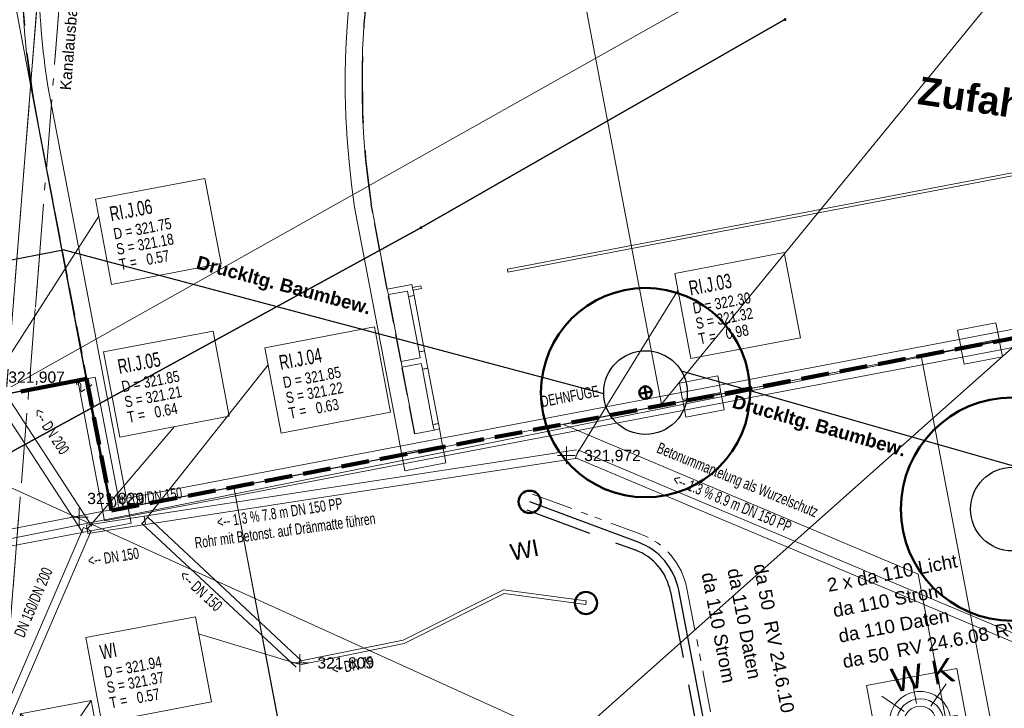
# Model space of a CAD drawing. Extents: x 3503739 to 3504470, y 5375172 to 5375561.
# Tile 96 of 142: x 3504143 to 3504161, y 5375419 to 5375432. Entities that reach past the tile are written whole.
import ezdxf

# ---------------------------------------------------------------- set-up
doc = ezdxf.new("R2010")
doc.units = 0
doc.header["$MEASUREMENT"] = 0
for name, pattern in [('1', [1.4, 0.5, -0.2, 0.5, -0.2]), ('140', [41.5, 15, -3.5, 15, -3.5, 1, -3.5]), ('2', [3.4, 1.2, -0.5, 1.2, -0.5]), ('237', [1.5, 0.75, -0.18, 0.13, -0.13, 0.13, -0.18]), ('240', [1.88, 1.25, -0.25, 0.13, -0.25]), ('33', [12, 4, -8])]:
    doc.linetypes.add(name, pattern=pattern)
for name, color, linetype in [('3WP_KANALISATION', 7, 'Continuous'), ('68_BT_ZAUN', 7, 'Continuous'), ('_4WP_KANALISATIO', 7, 'Continuous'), ('_4WP_KANCAD_', 7, 'Continuous'), ('_4WP_KANCAD__', 7, 'Continuous'), ('_4WP_KANCADT__', 7, 'Continuous'), ('_4WP_LICHT-KSR', 7, 'Continuous'), ('_4WP_LICHT-LAMPE', 7, 'Continuous'), ('_4WP_STADT-DACH', 7, 'Continuous'), ('_4WP_STADT-DFI', 7, 'Continuous'), ('_4WP_STADT_BEW_S', 7, 'Continuous'), ('_4WP_STADT_DATEN', 7, 'Continuous'), ('_4WP_STADT_FTT1', 7, 'Continuous'), ('_4WP_STADT_STROM', 7, 'Continuous'), ('BHM_2022-12-01BR', 7, 'Continuous'), ('BHM_BAUM_NEU', 7, 'Continuous'), ('BHM_SJ21-11-11', 7, 'Continuous'), ('HCZ_20-10-19EG', 7, 'Continuous'), ('HCZ_20-10-19FUND', 7, 'Continuous'), ('HCZ_20-10-19UG', 7, 'Continuous'), ('K_FLURSTUECKE', 7, 'Continuous'), ('K_GRENZEN-UNABGE', 7, 'Continuous'), ('KMB_AUFBETON', 7, 'Continuous'), ('KMB_DEHNFUGE', 7, 'Continuous'), ('KMP_TIEF20-05-25', 7, 'Continuous'), ('PUNKTHOEHENATTDEF', 7, 'Continuous'), ('PUNKTNUMMERNATTDEF', 7, 'Continuous'), ('PUNKTSPEZIFIKATION', 7, 'Continuous'), ('RADSTATION', 7, 'Continuous')]:
    doc.layers.add(name, color=color, linetype=linetype)
doc.styles.add('178', font='ARIAL.TTF', dxfattribs={"height": 0.24})
doc.styles.add('184', font='ARIAL.TTF', dxfattribs={"height": 0.2})
doc.styles.add('201', font='ARIALBD.TTF', dxfattribs={"height": 0.5})
doc.styles.add('219', font='ARIAL.TTF', dxfattribs={"height": 0.24})
doc.styles.add('27', font='ARIAL.TTF', dxfattribs={"height": 0.201194})
doc.styles.add('29', font='ARIAL.TTF', dxfattribs={"height": 0.43})
doc.styles.add('434', font='ARIAL.TTF', dxfattribs={"height": 0.24})
doc.styles.add('545', font='ARIAL.TTF', dxfattribs={"height": 0.3})
doc.styles.add('546', font='ARIALBD.TTF', dxfattribs={"height": 0.24})
doc.styles.add('55', font='ARIAL.TTF', dxfattribs={"height": 0.24})
doc.styles.add('75', font='TXT', dxfattribs={"width": 0.7, "height": 0.2})
doc.styles.add('77', font='TXT', dxfattribs={"width": 0.7, "height": 0.26})
doc.styles.add('78', font='TXT', dxfattribs={"width": 0.8, "height": 0.2})
doc.styles.add('82', font='TXT', dxfattribs={"width": 0.7, "height": 0.2})

# ---------------------------------------------------------------- blocks, each defined once
blk = doc.blocks.new('WP_LP_1000')
at = {"color": 7, "linetype": 'Continuous', "lineweight": 20}
for p, q in [((0.824994, 0.824994), (-0.824994, 0.824994)), ((-0.824994, 0.824994), (-0.824994, -0.824994)), ((0.824994, 0.824994), (0.824994, -0.824994)), ((0.824994, -0.824994), (-0.824994, -0.824994))]:
    blk.add_line(p, q, dxfattribs=at)
at = {"color": 1, "linetype": 'Continuous', "lineweight": 9}
for p, q in [((-0.587805, 0.587816), (-0.243474, 0.243485)), ((0, 0.344332), (0, 0.688664)), ((0, 0.688664), (0, 0.344332)), ((0.243474, 0.243485), (0.587805, 0.587816)), ((0.243474, 0.243485), (0.587805, 0.587816)), ((-0.344332, 0), (-0.688664, 0)), ((-0.344332, 0), (-0.688664, 0)), ((0.344332, 0), (0.688664, 0)), ((-0.243474, -0.243474), (-0.587805, -0.587805)), ((-0.243474, -0.243474), (-0.587805, -0.587805)), ((0, -0.344332), (0, -0.688664)), ((0, -0.344332), (0, -0.688664)), ((0.243474, -0.243474), (0.587805, -0.587805)), ((0.243474, -0.243474), (0.587805, -0.587805))]:
    blk.add_line(p, q, dxfattribs=at)
at = {"color": 7, "linetype": 'Continuous', "lineweight": 20}
for radius in [0.551356, 0.420182, 0.289007]:
    blk.add_circle((0, 0), radius, dxfattribs=at)
at = {"color": 1, "linetype": 'Continuous', "style": '29'}
blk.add_text('W K', height=0.43, dxfattribs=at).set_placement((-0.364634, 0.607339))
blk = doc.blocks.new('PUNKT')
blk.add_point((0, 0))
at = {"layer": 'PUNKTHOEHENATTDEF', "linetype": 'Continuous', "flags": 1}
blk.add_attdef('PUNKTHOEHE', (1, -0.5), '', height=0.8, dxfattribs=at)
at = {"layer": 'PUNKTNUMMERNATTDEF', "linetype": 'Continuous', "flags": 1}
blk.add_attdef('PUNKTNUMMER', (1, 0.5), '', height=0.8, dxfattribs=at)
at = {"layer": 'PUNKTSPEZIFIKATION', "linetype": 'Continuous', "flags": 1}
blk.add_attdef('PUNKTSPEZIFIKATION', (1, -1.5), '', height=0.8, dxfattribs=at)
blk = doc.blocks.new('VERMESSUNGSPUN26')
at = {"color": 7, "linetype": 'Continuous', "lineweight": 13}
for p, q in [((-0.15875, 0), (0.15875, 0)), ((0, 0.15875), (0, -0.15875))]:
    blk.add_line(p, q, dxfattribs=at)
at = {"color": 7, "linetype": 'Continuous', "style": '27'}
blk.add_text('321,972', height=0.201194, dxfattribs=at).set_placement((0.3175, -0.100597))
blk = doc.blocks.new('VERMESSUNGSPUN27')
at = {"color": 7, "linetype": 'Continuous', "lineweight": 13}
for p, q in [((-0.15875, 0), (0.15875, 0)), ((0, 0.15875), (0, -0.15875))]:
    blk.add_line(p, q, dxfattribs=at)
at = {"color": 7, "linetype": 'Continuous', "style": '27'}
blk.add_text('321,829', height=0.201194, dxfattribs=at).set_placement((0.142142, 0.232494))
blk = doc.blocks.new('VERMESSUNGSPUN28')
at = {"color": 7, "linetype": 'Continuous', "lineweight": 13}
for p, q in [((-0.15875, 0), (0.15875, 0)), ((0, 0.15875), (0, -0.15875))]:
    blk.add_line(p, q, dxfattribs=at)
at = {"color": 7, "linetype": 'Continuous', "style": '27'}
blk.add_text('321,907', height=0.201194, dxfattribs=at).set_placement((0.142142, 0.232494))
blk = doc.blocks.new('VERMESSUNGSPUN29')
at = {"color": 7, "linetype": 'Continuous', "lineweight": 13}
for p, q in [((-0.15875, 0), (0.15875, 0)), ((0, 0.15875), (0, -0.15875))]:
    blk.add_line(p, q, dxfattribs=at)
at = {"color": 7, "linetype": 'Continuous', "style": '27'}
blk.add_text('321,809', height=0.201194, dxfattribs=at).set_placement((0.3175, -0.100597))
blk = doc.blocks.new('DFI-ANZEIGER')
at = {"color": 7, "linetype": 'Continuous', "lineweight": 20}
for p, q in [((-0.760014, 0.517086), (0.517087, 0.760013)), ((0.517087, 0.760013), (0.760014, -0.517087)), ((-0.517087, -0.760014), (-0.760014, 0.517086)), ((0.760014, -0.517087), (-0.517087, -0.760014))]:
    blk.add_line(p, q, dxfattribs=at)
at = {"color": 250, "linetype": 'Continuous', "lineweight": 9}
for p, q in [((-0.517087, -0.760014), (0.517087, 0.760013)), ((0.760014, -0.517087), (-0.760014, 0.517086))]:
    blk.add_line(p, q, dxfattribs=at)
at = {"color": 251, "linetype": 'Continuous', "lineweight": 9}
for points in [[(-0.079552, -0.116926), (-0.116925, 0.079551), (-0.116925, 0.079551), (0.079552, 0.116925), (0.079552, 0.116925), (0.116925, -0.079552), (0.116925, -0.079552), (-0.079552, -0.116926)], [(-0.079552, -0.116926), (-0.116925, 0.079551), (0.079552, 0.116925), (0.116925, -0.079552), (-0.079552, -0.116926)], [(0.166045, -1.006705), (-0.004004, -0.112735), (0.045115, -0.103391), (0.215164, -0.997362), (0.166045, -1.006705)], [(0.000908, -0.1118), (-0.000961, -0.101976), (-0.000961, -0.101976), (0.038334, -0.094502), (0.038334, -0.094502), (0.040203, -0.104326), (0.040203, -0.104326), (0.000908, -0.1118)], [(0.000908, -0.1118), (-0.000961, -0.101976), (0.038334, -0.094502), (0.040203, -0.104326), (0.000908, -0.1118)]]:
    blk.add_lwpolyline(points, dxfattribs=at)
at = {"color": 254, "linetype": 'Continuous', "lineweight": 9}
blk.add_lwpolyline([(0.166045, -1.006705), (-0.004004, -0.112735), (-0.004004, -0.112735), (0.045115, -0.103391), (0.045115, -0.103391), (0.215164, -0.997362), (0.215164, -0.997362), (0.166045, -1.006705)], dxfattribs=at)
blk = doc.blocks.new('10-UNVERMARKT')
at = {"color": 255, "linetype": '33', "lineweight": 9}
blk.add_circle((0, 0), 0.0789, dxfattribs=at)
at = {"color": 252, "linetype": 'Continuous', "lineweight": 20}
blk.add_circle((0, 0), 0.0325, dxfattribs=at)

msp = doc.modelspace()

# ---------------------------------------------------------------- linework, layer by layer
at = {"layer": '3WP_KANALISATION', "color": 7, "linetype": '140', "lineweight": 13}
msp.add_lwpolyline([(3504140.264, 5375389.784), (3504143.785, 5375433.997), (3504143.387, 5375434.029), (3504139.866, 5375389.816)], dxfattribs=at)
at = {"layer": '68_BT_ZAUN', "color": 7, "linetype": 'Continuous', "lineweight": 13}
msp.add_polyline3d([(3504162.867, 5375436.535, 321.741), (3504132.136, 5375419.267, 321.092), (3504128.216, 5375416.809, 321.085), (3504114.563, 5375410.337, 321.23), (3504100.661, 5375404.186, 321.202), (3504089.108, 5375399.378, 321.253), (3504084.45, 5375397.538, 321.254), (3504071.623, 5375392.614, 321.247), (3504062.947, 5375389.445, 321.347), (3504050.609, 5375385.098, 321.401), (3504036.919, 5375380.482, 321.402), (3504022.553, 5375375.753, 321.376)], dxfattribs=at)
msp.add_polyline3d([(3504162.867, 5375436.535, 321.741), (3504132.136, 5375419.267, 321.092), (3504128.216, 5375416.809, 321.085), (3504114.563, 5375410.337, 321.23), (3504100.661, 5375404.186, 321.202), (3504089.108, 5375399.378, 321.253), (3504084.45, 5375397.538, 321.254), (3504071.623, 5375392.614, 321.247), (3504062.947, 5375389.445, 321.347), (3504050.609, 5375385.098, 321.401), (3504036.919, 5375380.482, 321.402), (3504022.553, 5375375.753, 321.376)], dxfattribs=at)
at = {"layer": '_4WP_KANALISATIO', "color": 7, "linetype": 'Continuous', "lineweight": 9}
for p, q in [((3504153.083, 5375421.399), (3504153.075, 5375421.335)), ((3504147.945, 5375420.255), (3504147.932, 5375420.319))]:
    msp.add_line(p, q, dxfattribs=at)
at = {"layer": '_4WP_KANALISATIO', "color": 1, "linetype": 'Continuous', "lineweight": 20}
for points in [[(3504153.083, 5375421.399), (3504151.599, 5375421.599), (3504149.796, 5375420.699), (3504147.932, 5375420.319)], [(3504147.945, 5375420.255), (3504149.817, 5375420.637), (3504151.61, 5375421.532), (3504153.075, 5375421.335)]]:
    msp.add_lwpolyline(points, dxfattribs=at)
at = {"layer": '_4WP_KANCAD_', "color": 7, "linetype": '240', "lineweight": 13}
msp.add_lwpolyline([(3504140.264, 5375389.784), (3504143.785, 5375433.997), (3504143.387, 5375434.029), (3504139.866, 5375389.816)], dxfattribs=at)
at = {"layer": '_4WP_KANCAD__', "color": 1, "linetype": 'Continuous', "lineweight": 13}
for points in [[(3504144.216, 5375422.74), (3504142.505, 5375425.359), (3504142.337, 5375425.249), (3504144.048, 5375422.63)], [(3504152.906, 5375424.105), (3504145.154, 5375422.918), (3504145.176, 5375422.77), (3504152.928, 5375423.957)], [(3504161.114, 5375420.667), (3504152.946, 5375424.1), (3504152.888, 5375423.962), (3504161.056, 5375420.529)], [(3504145.154, 5375422.918), (3504144.121, 5375422.759), (3504144.143, 5375422.611), (3504145.176, 5375422.77)], [(3504147.98, 5375420.322), (3504145.216, 5375422.899), (3504145.114, 5375422.789), (3504147.878, 5375420.212)], [(3504140.488, 5375414.071), (3504144.201, 5375422.655), (3504144.063, 5375422.715), (3504140.35, 5375414.131)]]:
    msp.add_lwpolyline(points, dxfattribs=at)
at = {"layer": '_4WP_KANCADT__', "color": 1, "linetype": 'Continuous', "lineweight": 20}
for p, q in [((3504142.421, 5375425.304), (3504144.337, 5375428.295)), ((3504152.917, 5375424.031), (3504154.728, 5375426.964)), ((3504145.165, 5375422.844), (3504147.377, 5375425.631)), ((3504144.132, 5375422.685), (3504145.697, 5375424.523)), ((3504147.929, 5375420.267), (3504146.129, 5375420.812))]:
    msp.add_line(p, q, dxfattribs=at)
at = {"layer": '_4WP_KANCADT__', "color": 7, "linetype": 'Continuous', "lineweight": 13}
for points in [[(3504144.279, 5375428.6), (3504146.244, 5375428.973), (3504146.533, 5375427.446), (3504144.568, 5375427.073), (3504144.279, 5375428.6)], [(3504154.67, 5375427.269), (3504156.635, 5375427.642), (3504156.924, 5375426.115), (3504154.959, 5375425.742), (3504154.67, 5375427.269)], [(3504144.425, 5375425.863), (3504146.39, 5375426.236), (3504146.679, 5375424.709), (3504144.714, 5375424.336), (3504144.425, 5375425.863)], [(3504147.319, 5375425.936), (3504149.284, 5375426.309), (3504149.573, 5375424.782), (3504147.608, 5375424.409), (3504147.319, 5375425.936)], [(3504144.106, 5375420.744), (3504146.071, 5375421.117), (3504146.36, 5375419.59), (3504144.395, 5375419.217), (3504144.106, 5375420.744)]]:
    msp.add_lwpolyline(points, dxfattribs=at)
at = {"layer": '_4WP_KANCADT__', "color": 1, "linetype": 'Continuous', "lineweight": 20}
for points in [[(3504144.279, 5375428.6), (3504146.244, 5375428.973), (3504146.533, 5375427.446), (3504144.568, 5375427.073), (3504144.279, 5375428.6)], [(3504154.67, 5375427.269), (3504156.635, 5375427.642), (3504156.924, 5375426.115), (3504154.959, 5375425.742), (3504154.67, 5375427.269)], [(3504144.425, 5375425.863), (3504146.39, 5375426.236), (3504146.679, 5375424.709), (3504144.714, 5375424.336), (3504144.425, 5375425.863)], [(3504147.319, 5375425.936), (3504149.284, 5375426.309), (3504149.573, 5375424.782), (3504147.608, 5375424.409), (3504147.319, 5375425.936)], [(3504144.106, 5375420.744), (3504146.071, 5375421.117), (3504146.36, 5375419.59), (3504144.395, 5375419.217), (3504144.106, 5375420.744)]]:
    msp.add_lwpolyline(points, dxfattribs=at)
at = {"layer": '_4WP_STADT-DACH', "color": 1, "linetype": 'Continuous', "lineweight": 50}
for centre in [(3504152.068, 5375423.175), (3504153.078, 5375421.362)]:
    msp.add_circle(centre, 0.2, dxfattribs=at)
at = {"layer": '_4WP_STADT_BEW_S', "color": 142, "linetype": 'Continuous', "lineweight": 30}
for p, q in [((3504123.427, 5375423.83), (3504143.699, 5375427.691)), ((3504153.396, 5375425.113), (3504143.699, 5375427.691)), ((3504154.785, 5375425.524), (3504160.931, 5375423.767))]:
    msp.add_line(p, q, dxfattribs=at)
for centre in [(3504154.146, 5375425.133), (3504160.727, 5375423.045)]:
    msp.add_circle(centre, 0.75, dxfattribs=at)
at = {"layer": '_4WP_STADT_DATEN', "color": 7, "linetype": 'Continuous', "lineweight": 30}
msp.add_lwpolyline([(3504155.659, 5375415.486), (3504155.591, 5375415.844, -0.095228), (3504155.592, 5375416.278), (3504155.641, 5375416.531, 0.095868), (3504155.642, 5375416.911), (3504154.742, 5375421.592, 0.262187), (3504154.012, 5375422.453), (3504152.068, 5375423.175)], format="xyb", dxfattribs=at)
at = {"layer": '_4WP_STADT_FTT1', "color": 1, "linetype": '237', "lineweight": 20}
msp.add_lwpolyline([(3504152.12, 5375423.315), (3504154.065, 5375422.594, -0.262187), (3504154.889, 5375421.621), (3504155.897, 5375416.375, 0.354857), (3504156.476, 5375415.889)], format="xyb", dxfattribs=at)
at = {"layer": '_4WP_STADT_STROM', "color": 3, "linetype": '2', "lineweight": 30}
msp.add_lwpolyline([(3504152.015, 5375423.034), (3504153.96, 5375422.313, -0.262187), (3504154.594, 5375421.564), (3504155.352, 5375417.624, -0.176241), (3504155.243, 5375416.949), (3504154.493, 5375415.602, 0.069185), (3504154.349, 5375415.229, 0.105123), (3504154.336, 5375414.626)], format="xyb", dxfattribs=at)
at = {"layer": 'BHM_2022-12-01BR', "color": 14, "linetype": 'Continuous', "lineweight": 30}
msp.add_polyline3d([(3504149.788, 5375424.009, 0), (3504144.557, 5375423.02, 0), (3504144.106, 5375425.377, 0), (3504133.935, 5375423.438, 0), (3504134.384, 5375421.08, 0), (3504131.361, 5375420.504, 0)], dxfattribs=at)
at = {"layer": 'BHM_BAUM_NEU', "color": 91, "linetype": 'Continuous', "lineweight": 50}
for p, q in [((3504154.256, 5375425.154), (3504154.035, 5375425.112)), ((3504154.167, 5375425.022), (3504154.125, 5375425.243))]:
    msp.add_line(p, q, dxfattribs=at)
for centre, radius in [((3504154.146, 5375425.133), 1.875), ((3504154.146, 5375425.133), 0.113), ((3504160.727, 5375423.045), 2)]:
    msp.add_circle(centre, radius, dxfattribs=at)
at = {"layer": 'HCZ_20-10-19EG', "color": 7, "linetype": 'Continuous', "lineweight": 9}
msp.add_line((3504187.781, 5375431.498), (3504134.479, 5375420.867), dxfattribs=at)
at = {"layer": 'HCZ_20-10-19FUND', "color": 7, "linetype": 'Continuous', "lineweight": 9}
msp.add_line((3504187.781, 5375431.498), (3504134.479, 5375420.867), dxfattribs=at)
at = {"layer": 'HCZ_20-10-19UG', "color": 7, "linetype": 'Continuous', "lineweight": 9}
for p, q in [((3504180.746, 5375432.888), (3504151.67, 5375427.344)), ((3504151.679, 5375427.294), (3504180.755, 5375432.839)), ((3504143.153, 5375430.449), (3504144.564, 5375423.053)), ((3504144.858, 5375423.109), (3504143.448, 5375430.502)), ((3504148.928, 5375428.458), (3504149.714, 5375424.341)), ((3504149.514, 5375426.987), (3504149.224, 5375428.509)), ((3504151.67, 5375427.344), (3504151.679, 5375427.294)), ((3504149.956, 5375427.071), (3504149.514, 5375426.987)), ((3504149.966, 5375427.019), (3504149.956, 5375427.071)), ((3504150.118, 5375427.048), (3504149.966, 5375427.019)), ((3504150.127, 5375426.999), (3504150.118, 5375427.048)), ((3504149.514, 5375426.987), (3504149.533, 5375426.889)), ((3504149.533, 5375426.889), (3504149.877, 5375426.954)), ((3504149.762, 5375425.69), (3504149.533, 5375426.889)), ((3504149.877, 5375426.954), (3504149.896, 5375426.853)), ((3504149.896, 5375426.853), (3504149.994, 5375426.871)), ((3504149.896, 5375426.853), (3504149.945, 5375426.862)), ((3504149.945, 5375426.862), (3504149.994, 5375426.871)), ((3504149.966, 5375427.019), (3504149.975, 5375426.973)), ((3504149.975, 5375426.973), (3504149.966, 5375427.019)), ((3504149.975, 5375426.973), (3504149.976, 5375426.97)), ((3504149.976, 5375426.97), (3504150.127, 5375426.999)), ((3504149.994, 5375426.871), (3504149.976, 5375426.97)), ((3504149.994, 5375426.871), (3504150.184, 5375425.879)), ((3504150.085, 5375425.861), (3504149.896, 5375426.853)), ((3504160.432, 5375426.385), (3504159.744, 5375426.253)), ((3504160.488, 5375426.09), (3504160.432, 5375426.385)), ((3504159.744, 5375426.253), (3504159.801, 5375425.959)), ((3504159.801, 5375425.959), (3504160.488, 5375426.09)), ((3504160.492, 5375426.07), (3504159.804, 5375425.939)), ((3504160.548, 5375425.775), (3504160.492, 5375426.07)), ((3504150.184, 5375425.879), (3504150.085, 5375425.861)), ((3504150.134, 5375425.87), (3504150.085, 5375425.861)), ((3504150.085, 5375425.861), (3504150.105, 5375425.756)), ((3504150.184, 5375425.879), (3504150.134, 5375425.87)), ((3504150.242, 5375425.571), (3504150.184, 5375425.879)), ((3504159.804, 5375425.939), (3504159.861, 5375425.644)), ((3504150.105, 5375425.756), (3504149.762, 5375425.69)), ((3504149.762, 5375425.69), (3504149.78, 5375425.592)), ((3504149.78, 5375425.592), (3504150.124, 5375425.657)), ((3504150.124, 5375425.657), (3504150.144, 5375425.553)), ((3504159.861, 5375425.644), (3504160.548, 5375425.775)), ((3504150.008, 5375424.397), (3504149.78, 5375425.592)), ((3504150.144, 5375425.553), (3504150.242, 5375425.571)), ((3504150.144, 5375425.553), (3504150.193, 5375425.562)), ((3504150.333, 5375424.561), (3504150.144, 5375425.553)), ((3504150.193, 5375425.562), (3504150.242, 5375425.571)), ((3504150.242, 5375425.571), (3504150.431, 5375424.579)), ((3504155.442, 5375425.433), (3504154.754, 5375425.302)), ((3504154.754, 5375425.302), (3504154.811, 5375425.007)), ((3504155.498, 5375425.138), (3504155.442, 5375425.433)), ((3504154.811, 5375425.007), (3504155.498, 5375425.138)), ((3504155.502, 5375425.119), (3504154.814, 5375424.987)), ((3504155.558, 5375424.824), (3504155.502, 5375425.119)), ((3504154.814, 5375424.987), (3504154.871, 5375424.693)), ((3504154.871, 5375424.693), (3504155.558, 5375424.824)), ((3504150.431, 5375424.579), (3504150.333, 5375424.561)), ((3504150.382, 5375424.57), (3504150.333, 5375424.561)), ((3504150.431, 5375424.579), (3504150.382, 5375424.57)), ((3504150.45, 5375424.481), (3504150.431, 5375424.579)), ((3504150.352, 5375424.462), (3504150.008, 5375424.397)), ((3504150.333, 5375424.561), (3504150.352, 5375424.462)), ((3504150.352, 5375424.462), (3504150.401, 5375424.472)), ((3504150.401, 5375424.472), (3504150.45, 5375424.481)), ((3504150.506, 5375424.186), (3504150.45, 5375424.481)), ((3504149.714, 5375424.341), (3504149.77, 5375424.046)), ((3504149.77, 5375424.046), (3504150.506, 5375424.186)), ((3504150.51, 5375424.167), (3504149.773, 5375424.026)), ((3504150.566, 5375423.872), (3504150.51, 5375424.167)), ((3504149.773, 5375424.026), (3504149.83, 5375423.732)), ((3504149.83, 5375423.732), (3504150.566, 5375423.872)), ((3504144.861, 5375423.09), (3504140.977, 5375422.349)), ((3504144.564, 5375423.053), (3504144.858, 5375423.109)), ((3504144.917, 5375422.795), (3504144.861, 5375423.09)), ((3504139.118, 5375421.689), (3504144.917, 5375422.795))]:
    msp.add_line(p, q, dxfattribs=at)
for points in [[(3504146.453, 5375441.817, 0.229415), (3504143.153, 5375430.449)], [(3504152.391, 5375440.488, 0.2186), (3504148.928, 5375428.458)], [(3504152.616, 5375440.289, 0.218437), (3504149.224, 5375428.509)], [(3504143.263, 5375432.487, 0.037594), (3504143.448, 5375430.502)]]:
    msp.add_lwpolyline(points, format="xyb", dxfattribs=at)
at = {"layer": 'K_FLURSTUECKE', "color": 252, "linetype": 'Continuous', "lineweight": 30}
for p, q in [((3504150.134, 5375428.098), (3504156.636, 5375431.812)), ((3504156.636, 5375431.812), (3504150.134, 5375428.098)), ((3504150.134, 5375428.098), (3504156.636, 5375431.812)), ((3504156.636, 5375431.812), (3504150.134, 5375428.098)), ((3504165.028, 5375429.76), (3504152.192, 5375418.36)), ((3504152.192, 5375418.36), (3504165.028, 5375429.76)), ((3504165.028, 5375429.76), (3504152.192, 5375418.36)), ((3504152.192, 5375418.36), (3504165.028, 5375429.76)), ((3504140.624, 5375422.898), (3504150.106, 5375428.082)), ((3504150.106, 5375428.082), (3504140.624, 5375422.898)), ((3504140.624, 5375422.898), (3504150.106, 5375428.082)), ((3504150.106, 5375428.082), (3504140.624, 5375422.898))]:
    msp.add_line(p, q, dxfattribs=at)
at = {"layer": 'KMB_AUFBETON', "color": 1, "linetype": 'Continuous', "lineweight": 9}
for p, q in [((3504154.433, 5375424.924), (3504152.636, 5375434.349)), ((3504162.037, 5375434.217), (3504154.433, 5375424.924)), ((3504144.127, 5375425.381), (3504140.14, 5375424.621)), ((3504140.14, 5375424.621), (3504165.987, 5375412.893))]:
    msp.add_line(p, q, dxfattribs=at)
at = {"layer": 'KMB_AUFBETON', "color": 7, "linetype": 'Continuous', "lineweight": 9}
for q in [(3504142.506, 5375433.881), (3504189.385, 5375431.569)]:
    msp.add_line((3504144.557, 5375423.02), q, dxfattribs=at)
at = {"layer": 'KMB_AUFBETON', "color": 40, "linetype": 'Continuous', "lineweight": 9}
for p, q in [((3504159.09, 5375425.791), (3504152.673, 5375424.56)), ((3504160.473, 5375418.543), (3504159.09, 5375425.791)), ((3504144.127, 5375425.381), (3504133.936, 5375423.438)), ((3504144.557, 5375423.02), (3504144.127, 5375425.381)), ((3504152.673, 5375424.56), (3504159.034, 5375421.882)), ((3504146.76, 5375423.437), (3504144.557, 5375423.02)), ((3504147.817, 5375417.893), (3504146.76, 5375423.437)), ((3504159.034, 5375421.882), (3504159.699, 5375418.395))]:
    msp.add_line(p, q, dxfattribs=at)
at = {"layer": 'KMB_AUFBETON', "color": 92, "linetype": 'Continuous', "lineweight": 9}
msp.add_polyline3d([(3504146.76, 5375423.437, 0), (3504147.817, 5375417.893, 0), (3504153.672, 5375419.01, 0), (3504153.997, 5375417.308, 0), (3504159.699, 5375418.395, 0), (3504159.034, 5375421.882, 0), (3504152.673, 5375424.56, 0)], dxfattribs=at)
at = {"layer": 'KMB_DEHNFUGE', "color": 7, "linetype": 'Continuous', "lineweight": 9}
msp.add_line((3504143.963, 5375425.35), (3504144.277, 5375425.41), dxfattribs=at)
at = {"layer": 'KMB_DEHNFUGE', "color": 7, "linetype": 'Continuous', "lineweight": 20}
for points in [[(3504144.277, 5375425.41), (3504144.697, 5375423.209), (3504181.541, 5375430.235)], [(3504143.963, 5375425.35), (3504144.442, 5375422.835), (3504181.601, 5375429.921)]]:
    msp.add_lwpolyline(points, dxfattribs=at)
at = {"layer": 'KMP_TIEF20-05-25', "color": 250, "linetype": '1', "lineweight": 100}
for p, q in [((3504144.569, 5375423.022), (3504181.571, 5375430.078)), ((3504144.12, 5375425.38), (3504144.569, 5375423.022))]:
    msp.add_line(p, q, dxfattribs=at)
at = {"layer": 'KMP_TIEF20-05-25', "color": 250, "linetype": '2', "lineweight": 100}
msp.add_lwpolyline([(3504144.12, 5375425.38), (3504140.517, 5375424.693), (3504133.935, 5375423.438)], dxfattribs=at)
at = {"layer": 'RADSTATION', "color": 250, "linetype": '1', "lineweight": 30}
for p, q in [((3504143.153, 5375430.449), (3504144.564, 5375423.053)), ((3504149.514, 5375426.987), (3504149.224, 5375428.509)), ((3504149.762, 5375425.69), (3504149.533, 5375426.889)), ((3504150.008, 5375424.397), (3504149.78, 5375425.592))]:
    msp.add_line(p, q, dxfattribs=at)
at = {"layer": 'RADSTATION', "color": 250, "linetype": '2', "lineweight": 30}
for points in [[(3504146.745, 5375442.13, 0.237723), (3504143.153, 5375430.449)], [(3504152.764, 5375440.458, 0.222435), (3504149.224, 5375428.509)]]:
    msp.add_lwpolyline(points, format="xyb", dxfattribs=at)

# ---------------------------------------------------------------- block references
at = {"layer": '_4WP_LICHT-LAMPE', "color": 7, "rotation": 10.77300109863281}
msp.add_blockref('WP_LP_1000', (3504159.072, 5375419.226), dxfattribs=at)
at = {"layer": '_4WP_STADT-DFI', "color": 7, "rotation": -90}
msp.add_blockref('DFI-ANZEIGER', (3504143.686, 5375418.857), dxfattribs=at)
at = {"layer": 'BHM_SJ21-11-11', "color": 7}
for name, p in [('VERMESSUNGSPUN28', (3504142.573, 5375425.077)), ('VERMESSUNGSPUN26', (3504152.728, 5375424.007)), ('VERMESSUNGSPUN27', (3504143.99, 5375422.903)), ('VERMESSUNGSPUN29', (3504147.943, 5375420.289))]:
    msp.add_blockref(name, p, dxfattribs=at)
at = {"layer": 'K_GRENZEN-UNABGE', "color": 252, "xscale": 0.2, "yscale": 0.2}
for p in [(3504156.65, 5375431.82), (3504150.12, 5375428.09)]:
    msp.add_blockref('10-UNVERMARKT', p, dxfattribs=at)
at = {"layer": 'K_GRENZEN-UNABGE', "color": 252}
msp.add_blockref('PUNKT', (3504150.12, 5375428.09), dxfattribs=at)

# ---------------------------------------------------------------- texts
at = {"layer": '_4WP_KANALISATIO', "color": 1, "linetype": 'Continuous'}
for s, height, rotation, style, p in [('Kanalausbau im 3. BA', 0.2, 85.4467, '184', (3504143.84, 5375430.546)), ('Zufahrt LKW', 0.5, 351.7871, '201', (3504159.007, 5375430.307))]:
    msp.add_text(s, height=height, rotation=rotation, dxfattribs=dict(at, style=style)).set_placement(p)
at = {"layer": '_4WP_KANALISATIO', "color": 1, "linetype": 'Continuous', "style": '82', "width": 0.7}
for s, rotation, p in [('Betonummantelung als Wurzelschutz', 337.7369, (3504154.331, 5375424.064)), ('DN 200/DN 150', 7.6604, (3504144.535, 5375423.065)), ('Rohr mit Betonst. auf Dränmatte führen', 7.7972, (3504146.074, 5375422.339)), ('DN 150/DN 200', 66.929, (3504142.996, 5375420.727)), ('<- DN 75', 10.737, (3504148.54, 5375420.078))]:
    msp.add_text(s, height=0.2, rotation=rotation, dxfattribs=at).set_placement(p)
at = {"layer": '_4WP_KANCADT__', "color": 1, "linetype": 'Continuous'}
for s, height, rotation, style, width, p in [('RI.J.06', 0.26, 10.737, '77', 0.7, (3504144.561, 5375428.204)), ('D = 321.75', 0.2, 10.737, '78', 0.8, (3504144.623, 5375427.876)), ('S = 321.18', 0.2, 10.737, '78', 0.8, (3504144.675, 5375427.601)), ('T =   0.57', 0.2, 10.737, '78', 0.8, (3504144.727, 5375427.326)), ('RI.J.03', 0.26, 10.737, '77', 0.7, (3504154.952, 5375426.873)), ('D = 322.30', 0.2, 10.737, '78', 0.8, (3504155.014, 5375426.545)), ('S = 321.32', 0.2, 10.737, '78', 0.8, (3504155.066, 5375426.27)), ('T =   0.98', 0.2, 10.737, '78', 0.8, (3504155.118, 5375425.995)), ('RI.J.05', 0.26, 10.737, '77', 0.7, (3504144.707, 5375425.467)), ('RI.J.04', 0.26, 10.737, '77', 0.7, (3504147.601, 5375425.54)), ('D = 321.85', 0.2, 10.737, '78', 0.8, (3504144.769, 5375425.139)), ('D = 321.85', 0.2, 10.737, '78', 0.8, (3504147.663, 5375425.212)), ('2.2', 0.2, 33.1567, '75', 0.7, (3504144.016, 5375425.13)), ('S = 321.22', 0.2, 10.737, '78', 0.8, (3504147.715, 5375424.937)), ('S = 321.21', 0.2, 10.737, '78', 0.8, (3504144.821, 5375424.864)), ('T =   0.64', 0.2, 10.737, '78', 0.8, (3504144.873, 5375424.589)), ('T =   0.63', 0.2, 10.737, '78', 0.8, (3504147.767, 5375424.662)), ('<-- DN 200', 0.2, 303.1567, '75', 0.7, (3504143.152, 5375424.774)), ('<-- 1.3 % 8.9 m DN 150 PP', 0.2, 337.203, '75', 0.7, (3504154.616, 5375423.504)), ('<-- 1.3 % 7.8 m DN 150 PP', 0.2, 8.7056, '75', 0.7, (3504146.476, 5375422.71)), ('<-- DN 150', 0.2, 8.7503, '75', 0.7, (3504144.162, 5375422.021)), ('<-- DN 150', 0.2, 317.0052, '75', 0.7, (3504145.766, 5375421.825)), ('WI', 0.26, 10.737, '77', 0.7, (3504144.388, 5375420.348)), ('D = 321.94', 0.2, 10.737, '78', 0.8, (3504144.45, 5375420.02)), ('S = 321.37', 0.2, 10.737, '78', 0.8, (3504144.502, 5375419.745)), ('T =   0.57', 0.2, 10.737, '78', 0.8, (3504144.554, 5375419.47))]:
    msp.add_text(s, height=height, rotation=rotation, dxfattribs=dict(at, style=style, width=width)).set_placement(p)
at = {"layer": '_4WP_LICHT-KSR', "color": 190, "linetype": 'Continuous', "style": '55'}
msp.add_text('2 x da 110 Licht', height=0.24, rotation=10.8403, dxfattribs=at).set_placement((3504157.43, 5375421.561))
at = {"layer": '_4WP_STADT-DACH', "color": 20, "linetype": 'Continuous', "style": '545'}
msp.add_text('WI', height=0.3, rotation=10.9801, dxfattribs=at).set_placement((3504151.752, 5375422.118))
at = {"layer": '_4WP_STADT_BEW_S', "color": 5, "linetype": 'Continuous', "style": '546'}
for rotation, p in [(345.1102, (3504146.07, 5375427.36)), (344.0397, (3504155.683, 5375424.868))]:
    msp.add_text('Druckltg. Baumbew.', height=0.24, rotation=rotation, dxfattribs=at).set_placement(p)
at = {"layer": '_4WP_STADT_DATEN', "color": 7, "linetype": 'Continuous', "style": '434'}
for rotation, p in [(280.8814, (3504155.613, 5375421.96)), (10.8403, (3504157.632, 5375420.649))]:
    msp.add_text('da 110 Daten', height=0.24, rotation=rotation, dxfattribs=at).set_placement(p)
at = {"layer": '_4WP_STADT_FTT1', "color": 1, "linetype": 'Continuous', "style": '178'}
for s, rotation, p in [('da 50', 280.8814, (3504156.081, 5375422.04)), ('RV 24.6.09', 10.8403, (3504160.441, 5375420.725)), ('RV 24.6.10', 280.8814, (3504156.27, 5375421.022)), ('RV 24.6.08', 10.8403, (3504158.676, 5375420.387)), ('da 50', 10.8403, (3504157.707, 5375420.192))]:
    msp.add_text(s, height=0.24, rotation=rotation, dxfattribs=at).set_placement(p)
at = {"layer": '_4WP_STADT_STROM', "color": 7, "linetype": 'Continuous', "style": '219'}
for rotation, p in [(280.8814, (3504155.151, 5375421.886)), (10.8403, (3504157.532, 5375421.105))]:
    msp.add_text('da 110 Strom', height=0.24, rotation=rotation, dxfattribs=at).set_placement(p)
at = {"layer": 'KMB_DEHNFUGE', "color": 1, "linetype": 'Continuous', "style": '82', "width": 0.7}
msp.add_text('DEHNFUGE', height=0.2, rotation=10.7963, dxfattribs=at).set_placement((3504152.291, 5375424.871))

doc.saveas('drawing.dxf')
